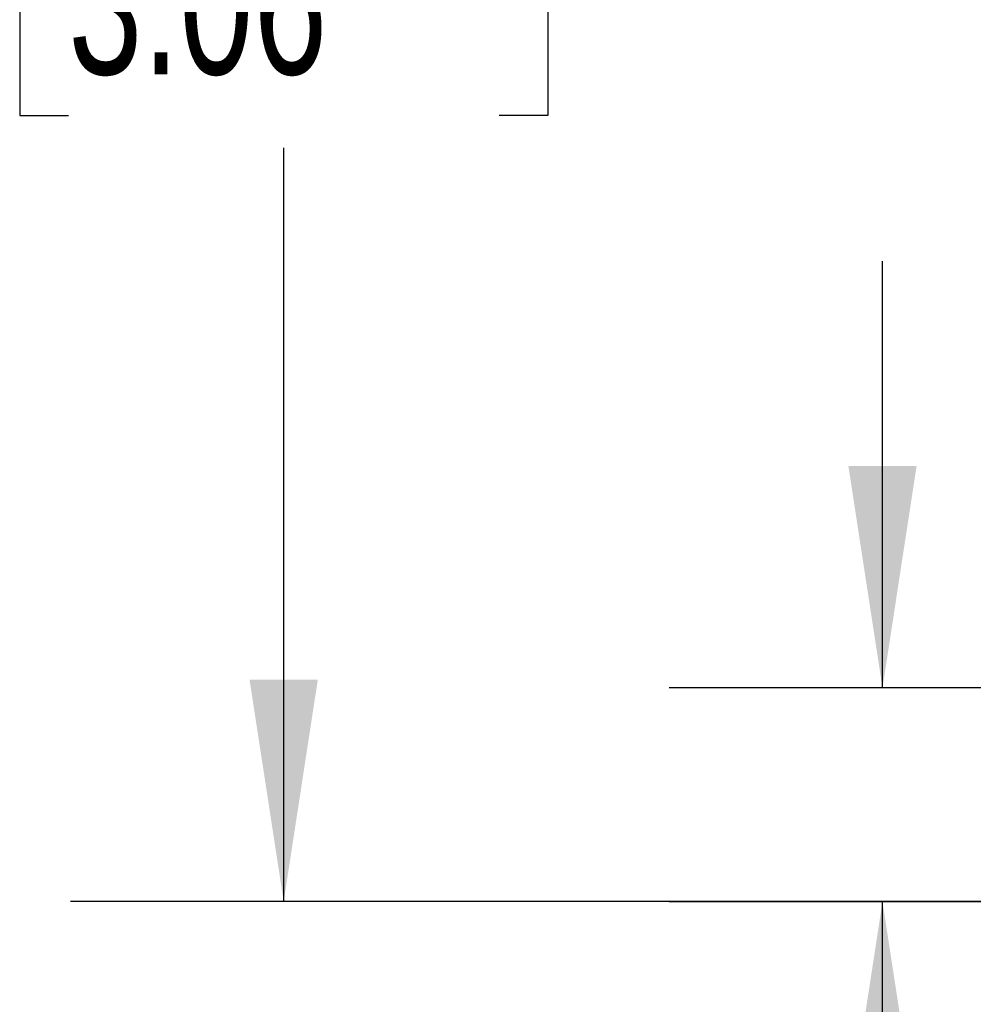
# Model space of a CAD drawing. Header units: millimetres. Extents: x 0 to 776, y 0 to 594.
# Tile 26 of 52: x 450 to 489, y 121 to 162. Entities that reach past the tile are written whole.
import ezdxf

# ---------------------------------------------------------------- set-up
doc = ezdxf.new("R2010")
doc.units = ezdxf.units.MM
doc.header["$LTSCALE"] = 2.75
doc.layers.add('DIMENSIONS', color=140, linetype='Continuous', lineweight=25)
doc.styles.add('SLDTEXTSTYLE0', font='TXT', dxfattribs={"width": 0.7})
doc.dimstyles.new('SLDDIMSTYLE1', dxfattribs={"dimtxt": 5.934521, "dimasz": 9.0805, "dimexe": 0, "dimexo": 0.0625, "dimgap": 1.48363, "dimtad": 0, "dimtih": 1, "dimtoh": 1, "dimdec": 1, "dimrnd": 1e-09, "dimzin": 12, "dimdsep": 46, "dimtxsty": 'SLDTEXTSTYLE0', "dimsah": 1, "dimcen": 0.09, "dimadec": 0, "dimazin": 3, "dimtfac": 1, "dimtdec": 1, "dimtofl": 0, "dimtmove": 0, "dimatfit": 3, "dimfxl": 0, "dimfrac": 2, "dimtolj": 1, "dimtzin": 12, "dimarcsym": 0})
doc.dimstyles.new('SLDDIMSTYLE2', dxfattribs={"dimtxt": 5.934521, "dimasz": 9.0805, "dimexe": 0, "dimexo": 0.0625, "dimgap": 1.48363, "dimtad": 0, "dimtih": 1, "dimtoh": 1, "dimdec": 1, "dimrnd": 1e-09, "dimzin": 12, "dimdsep": 46, "dimtxsty": 'SLDTEXTSTYLE0', "dimsah": 1, "dimcen": 0.09, "dimadec": 0, "dimazin": 3, "dimtfac": 1, "dimtdec": 1, "dimtmove": 0, "dimatfit": 0, "dimfxl": 0, "dimfrac": 2, "dimtolj": 1, "dimtzin": 12, "dimarcsym": 0})

# ---------------------------------------------------------------- blocks, each defined once
blk = doc.blocks.new('_D_15')
at = {"layer": 'DIMENSIONS'}
for p, q in [((495.463, 203.224), (451.751, 203.224)), ((460.482, 203.224), (460.482, 177.999)), ((451.665, 167.238), (449.672, 167.238)), ((449.672, 167.238), (449.672, 157.806)), ((469.3, 167.238), (471.293, 167.238)), ((471.293, 167.238), (471.293, 157.806)), ((449.672, 157.806), (451.665, 157.806)), ((471.293, 157.806), (469.3, 157.806)), ((460.482, 125.625), (460.482, 156.478)), ((502.403, 125.625), (451.751, 125.625))]:
    blk.add_line(p, q, dxfattribs=at)
for points in [[(460.482, 203.224), (459.085, 194.143), (461.879, 194.143)], [(460.482, 125.625), (461.879, 134.705), (459.085, 134.705)]]:
    blk.add_solid(points, dxfattribs=at)
at = {"layer": 'DIMENSIONS', "char_height": 5.8208, "attachment_point": 1, "style": 'SLDTEXTSTYLE0'}
for s, insert in [('77.6', (451.665, 176.07)), ('3.06', (451.665, 165.31))]:
    blk.add_mtext(s, dxfattribs=dict(at, insert=insert))
blk = doc.blocks.new('_D_19')
at = {"layer": 'DIMENSIONS'}
for p, q in [((485.001, 134.375), (485.001, 151.837)), ((491.363, 134.375), (476.27, 134.375)), ((514.78, 125.624), (476.27, 125.624)), ((485.001, 99.553), (485.001, 125.624)), ((454.823, 105.104), (452.83, 105.104)), ((452.83, 105.104), (452.83, 95.672)), ((472.458, 105.104), (474.451, 105.104)), ((474.451, 105.104), (474.451, 95.672)), ((480.432, 99.553), (485.001, 99.553)), ((452.83, 95.672), (454.823, 95.672)), ((474.451, 95.672), (472.458, 95.672))]:
    blk.add_line(p, q, dxfattribs=at)
for points in [[(485.001, 134.375), (486.398, 143.455), (483.604, 143.455)], [(485.001, 125.624), (483.604, 116.543), (486.398, 116.543)]]:
    blk.add_solid(points, dxfattribs=at)
at = {"layer": 'DIMENSIONS', "char_height": 5.8208, "attachment_point": 1, "style": 'SLDTEXTSTYLE0'}
for s, insert in [('8.8', (457.291, 113.936)), ('0.34', (454.823, 103.175)), ('(2X)', (454.99, 92.415))]:
    blk.add_mtext(s, dxfattribs=dict(at, insert=insert))

msp = doc.modelspace()

# ---------------------------------------------------------------- dimensions: what is measured, and where the dimension line sits
at = {"layer": 'DIMENSIONS'}
dim = msp.add_linear_dim(base=(460.482, 125.625), p1=(498.956, 203.224), p2=(505.895, 125.625), angle=90, dimstyle='SLDDIMSTYLE1', dxfattribs=at)
dim.commit()
dim.dimension.update_dxf_attribs({"geometry": '_D_15', "text_midpoint": (460.482, 167.238), "dimtype": 160})
dim = msp.add_linear_dim(base=(485.001, 125.624), p1=(494.855, 134.375), p2=(518.272, 125.624), angle=90, text='<>\\P(2X)', dimstyle='SLDDIMSTYLE2', dxfattribs=at)
dim.commit()
dim.dimension.update_dxf_attribs({"geometry": '_D_19', "text_midpoint": (485.001, 99.553), "dimtype": 160})

doc.saveas('drawing.dxf')
